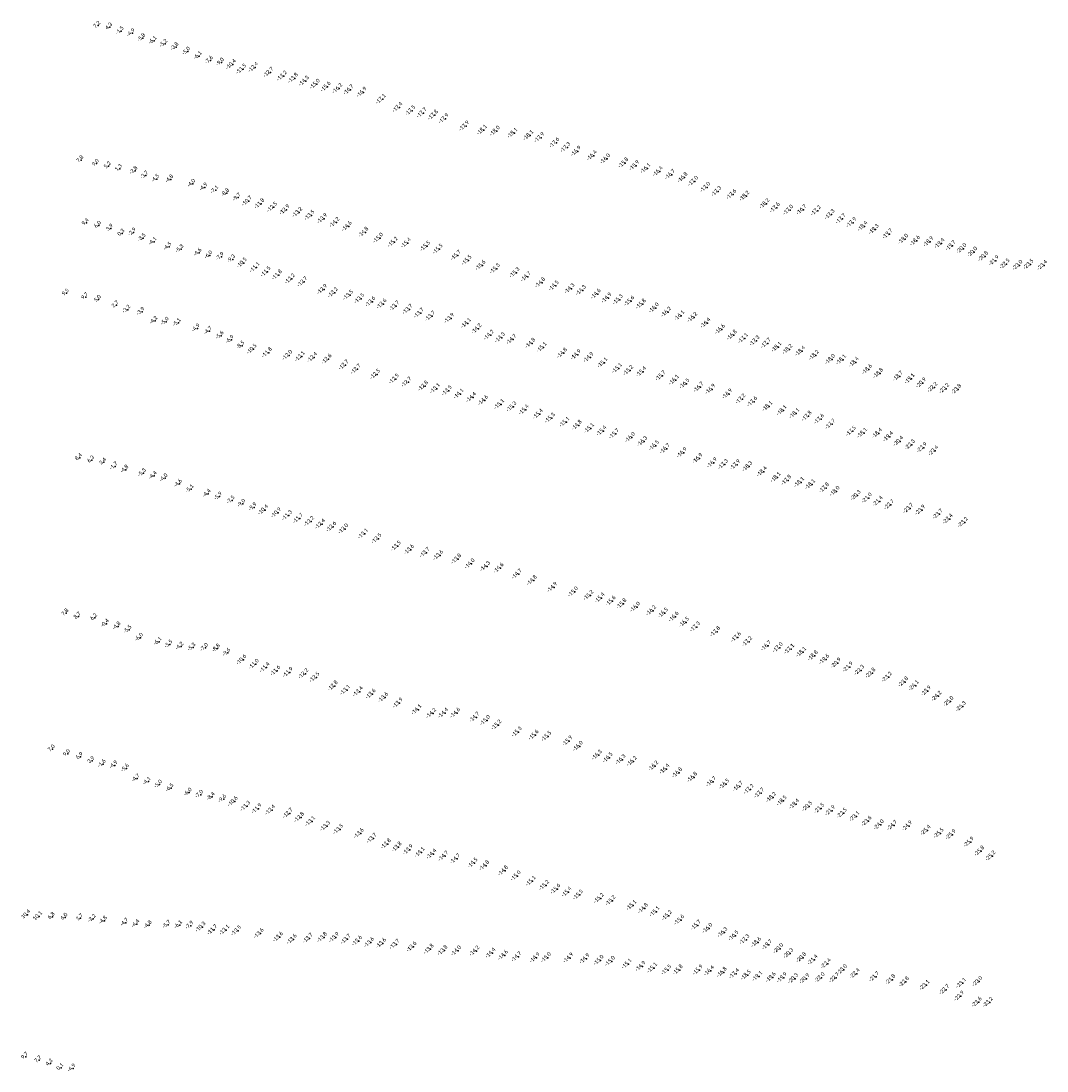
# Model space of a CAD drawing. Header units: feet. Extents: x 932366 to 949332, y 484196 to 597658.
# Tile 14 of 26: x 945463 to 949173, y 542350 to 546146. Entities that reach past the tile are written whole.
import ezdxf
from ezdxf.enums import TextEntityAlignment as Align

# ---------------------------------------------------------------- set-up
doc = ezdxf.new("R2010")
doc.units = ezdxf.units.FT
doc.layers.add('Text', color=7, linetype='Continuous')
doc.styles.add('Legend', font='calibri.ttf')

msp = doc.modelspace()

# ---------------------------------------------------------------- linework, layer by layer
at = {"layer": 'Text'}
for p in [(945742.16, 546129.54, 7.23), (945784.74, 546123.55, 4.29), (945826.08, 546109.92, -1.52), (945866.07, 546102.33, -4.85), (945904.11, 546084.18, -5.8), (945944.78, 546074.5, -6.1), (945984.1, 546064.01, -5.2), (946023.99, 546052.06, -3.8), (946066.07, 546035.81, -5), (946108.1, 546019.67, -6.1), (946148.68, 546003.37, -7.6), (946188.38, 545996.07, -9), (946229.41, 545988.71, -10.4), (946266.55, 545971.99, -11.5), (946310.23, 545978.36, -12.4), (946365.06, 545960.27, -12.7), (946413.51, 545947.21, -13.2), (946453.71, 545938.98, -13.8), (946493.13, 545928.69, -14.3), (946532.74, 545917.55, -15), (946571.82, 545908.23, -15.6), (946614.34, 545901.87, -16.2), (946654.61, 545897.24, -16.7), (946701.78, 545888.35, -16.9), (946771.19, 545863.25, -17.1), (946831.84, 545833.63, -17.4), (946877.97, 545821.59, -17.5), (946919.12, 545813.62, -17.7), (946959.71, 545805.8, -17.8), (946998.36, 545792.94, -17.9), (947072.55, 545766.08, -17.9), (947136.91, 545751.77, -18.1), (947183.6, 545748.03, -18), (947247.12, 545740.71, -18.1), (947304.53, 545732.16, -18.1), (947344.48, 545724.38, -17.9), (947399.03, 545705.51, -17.6), (947438.77, 545688.72, -17.3), (947476.71, 545675.07, -16.9), (945681.08, 545643.38, 7.76), (945736.6, 545630.61, 8.96), (947534.21, 545659.39, -16.4), (947582.57, 545647.44, -16), (947648.4, 545632.78, -15.8), (945780.04, 545621.56, 5.23), (945820.31, 545611.67, 1.26), (945875.65, 545604.43, -2.77), (947687.72, 545623.28, -15.9), (947728.25, 545612.8, -16.1), (947772.69, 545601.7, -16.4), (947816.95, 545590.72, -16.7), (945914.63, 545587.36, -3.65), (945954.2, 545575.1, -4.53), (946005.02, 545573.89, -4.8), (946084.38, 545557.89, -4), (947862.39, 545579.95, -16.8), (947900.23, 545566.61, -17), (946128.43, 545544.38, -4.9), (946168.2, 545534.25, -7.1), (946207.57, 545523.59, -8.8), (947944.24, 545544.69, -17), (947984.47, 545529.69, -17.3), (948038.86, 545518.82, -17.6), (948086.16, 545512.86, -18.2), (946248.78, 545507.64, -9.7), (946287, 545494.85, -10.7), (946332.23, 545485.39, -11.8), (948158.49, 545485.49, -18.2), (946378.11, 545472.83, -12.5), (946423.16, 545463.3, -12.9), (946469.43, 545454.13, -13.2), (946513.54, 545443.14, -13.5), (948195.87, 545470.75, -17.6), (948244.38, 545462.45, -17), (948292.28, 545463.44, -16.7), (948344.16, 545460.29, -17.2), (948393.97, 545446.29, -17.3), (945699.93, 545416.13, 9.42), (945744.34, 545406.94, 6.02), (946559.25, 545431.62, -13.9), (946603.73, 545417.47, -14.2), (946648.3, 545403.49, -14.6), (948434.12, 545430.74, -17.7), (948472.73, 545417.22, -17.9), (948513.24, 545403.61, -18.4), (945787.81, 545396.11, 3.87), (945829.2, 545378.11, 0.31), (945870.16, 545381.52, -2.91), (945905.37, 545361.27, -3.54), (946708.51, 545382.14, -14.8), (946761.62, 545360.99, -15), (948553.49, 545392.62, -19.3), (948603.31, 545376.25, -19.7), (945944.83, 545348.25, -4.12), (945998.61, 545329.59, -4.5), (946814.33, 545346.19, -15.2), (946862.18, 545343.24, -15.4), (946931.75, 545331.69, -15.5), (948660.18, 545357.3, -19), (948702.68, 545351.3, -18.6), (948750.99, 545347.9, -18.9), (948791.29, 545341.55, -19.4), (948831.42, 545333.58, -19.7), (948870.82, 545323.22, -20), (946042.25, 545321.28, -5.3), (946107.48, 545308.15, -4.6), (946146.46, 545299.04, -6), (946188.06, 545293.17, -7.9), (946228.78, 545284.47, -9.3), (946977.06, 545321.26, -15.5), (947042.3, 545298.49, -15.7), (948909.97, 545310.6, -20), (948949.07, 545294.57, -20.8), (946268.61, 545271.34, -10.5), (946315.21, 545254.72, -11.1), (947081.56, 545280.75, -15.5), (947131.79, 545262.39, -15.6), (947183.5, 545250.26, -15.3), (948988.19, 545279.49, -21.9), (949027.08, 545267.62, -22.5), (949073.48, 545262.92, -23), (949113.37, 545266.02, -23.5), (949162.67, 545262.64, -23.4), (946354.84, 545239.33, -11.5), (946395.67, 545227.78, -11.8), (946442.49, 545213.63, -12.2), (947254.73, 545235.93, -15.3), (947295.38, 545221.54, -14.7), (946487.52, 545202.86, -12.7), (946559.13, 545175.49, -12.9), (947347.6, 545199.74, -14.8), (947396.7, 545188.37, -14.5), (947453.58, 545178.44, -14.3), (947494.77, 545171.88, -14.3), (945628.18, 545162.09, 9.53), (945697.75, 545148.17, 9.65), (945743.98, 545139.22, 5.04), (946597.61, 545163.74, -13.2), (946652.94, 545154.62, -13.5), (946693.44, 545142.46, -13.5), (947548.45, 545158.83, -14.6), (947587.31, 545144.65, -14.9), (947628.22, 545138.52, -15.3), (947669.57, 545133.31, -15.6), (945808.33, 545118.93, 2.7), (945849.9, 545102.7, -3.18), (945901.19, 545094.7, -3.85), (946733.75, 545130.84, -13.6), (946774, 545122.92, -13.6), (946820.18, 545115.38, -13.7), (946867.81, 545103.46, -13.7), (947711.39, 545122.45, -15.8), (947758.44, 545108.68, -16), (945948.41, 545062.41, -4.2), (945988.47, 545059.25, -5), (946908.52, 545089.75, -13.7), (946949.69, 545078.66, -13.7), (947018.65, 545071.11, -13.9), (947802.89, 545093.5, -16.2), (947850.65, 545080.47, -16.1), (947897.55, 545074.53, -16.2), (946032.52, 545054.61, -5.1), (946100.96, 545034.72, -4.9), (946144.91, 545025.09, -4.7), (947079.29, 545053, -14.1), (947117.44, 545033.08, -14.2), (947945.02, 545054.09, -16.4), (947997.43, 545031.08, -16.6), (946187.05, 545008.64, -5.6), (946224.04, 544993.27, -6.9), (947161.72, 545010.13, -14.2), (947201.99, 545000.89, -14.3), (947243.46, 544994.76, -14.7), (948040.41, 545010.19, -16.8), (948081, 544998.41, -17.1), (948122.53, 544989.48, -17.3), (948163.22, 544980.8, -17.7), (946262.65, 544972.53, -8.5), (946304.46, 544959.74, -10.5), (946359.29, 544946.89, -11.8), (947311.85, 544980.73, -14.8), (947352.77, 544965.87, -15.1), (947426.38, 544945.04, -14.8), (948201.66, 544967.16, -18.1), (948241.68, 544958.68, -18.2), (948287.39, 544952.14, -18.4), (946433.14, 544937.2, -12), (946478.76, 544932.8, -12.1), (946523.5, 544929.68, -12.4), (946575.3, 544923.54, -12.6), (947476.51, 544939.07, -14.9), (947522.08, 544929.36, -14.9), (947572.57, 544910.51, -15.1), (948337.28, 544937.49, -18.2), (948395.77, 544922.28, -18), (948435.88, 544921.2, -18.1), (948481.43, 544912.27, -18.4), (946636.85, 544902.21, -12.7), (946680.56, 544887, -12.7), (946750.56, 544868.54, -12.5), (947625.17, 544890.24, -15.1), (947666.01, 544882.46, -15.2), (947712.8, 544877.62, -15.4), (948529.34, 544886.17, -18.6), (948569.29, 544872.07, -18.8), (946818.68, 544851.73, -12.5), (946864.01, 544840.19, -12.7), (947782.62, 544863.22, -15.7), (947831.08, 544847.77, -16.1), (947869.01, 544834.68, -16.5), (948640.32, 544861.44, -18.7), (948683.18, 544852.35, -19.1), (948724.66, 544837.42, -20.9), (946924.28, 544826.02, -12.8), (946967.37, 544817.03, -13.1), (947009.89, 544809.24, -13.5), (947052.79, 544797.56, -14.1), (947920.06, 544821.96, -16.7), (947962.56, 544814.63, -16.9), (948023.79, 544797.53, -16.9), (948765.78, 544821.34, -22.2), (948808.4, 544817.04, -23.2), (948852.1, 544814.15, -23.8), (947097.83, 544785.37, -14.4), (947140.91, 544774.22, -14.6), (947199.17, 544760, -15.1), (948072.04, 544779.41, -17.2), (948114.24, 544769.55, -17.6), (947243.61, 544751.42, -15.3), (947288.19, 544740.06, -15.4), (947339.32, 544724.69, -15.4), (948168.87, 544752.87, -18.1), (948220.62, 544737.61, -18.1), (948266.49, 544726.77, -18.1), (948311.06, 544717.14, -17.8), (947382.53, 544710.42, -15.3), (947435.12, 544695.87, -15.1), (947479.73, 544684.23, -14.8), (948355.9, 544706.41, -17.6), (948396.37, 544688.28, -17.7), (947524.25, 544673.3, -15.1), (947569.22, 544663.87, -15.4), (947614.36, 544653.22, -15.7), (947672.48, 544640.21, -16), (948471.03, 544662.89, -17.5), (948511.71, 544656.16, -18.1), (948565.4, 544655.12, -18.4), (948605.29, 544643.04, -19.4), (947716.6, 544625.85, -16.3), (947758.99, 544610.72, -16.5), (948642.41, 544626.61, -20.4), (948684.34, 544613.84, -22.3), (948727.45, 544603.66, -22.9), (945675.55, 544566.42, 8.44), (947798.51, 544599.47, -16.7), (947859.71, 544584.9, -16.9), (947916.44, 544564.21, -16.9), (948769.19, 544592.16, -23.4), (945719.43, 544558.13, 6.34), (945762.89, 544550.8, 3.37), (945803.71, 544535.78, -1.68), (947968.97, 544548.49, -16.9), (948008.62, 544542.74, -17.3), (948052.59, 544541.19, -17.9), (948096.4, 544535.33, -18.3), (945842.97, 544524.13, -4.83), (945906.07, 544511.29, -5.3), (945945.38, 544501.85, -4.4), (945984.58, 544493.04, -4), (948148.99, 544516.74, -18.4), (948198.72, 544495.9, -18.1), (946036.4, 544472.88, -4.6), (946078.57, 544453.32, -5.1), (948237.35, 544485.52, -17.8), (948283.9, 544477.9, -18.1), (948323.58, 544470.09, -18.1), (948374.03, 544457.83, -17.8), (946140.44, 544436.72, -4.4), (946181.35, 544426.85, -5.9), (946227.17, 544413.04, -7.5), (948412.21, 544445.89, -18), (948488.31, 544430.91, -20.3), (948528.54, 544421.4, -21), (946265.74, 544401.14, -9), (946306.14, 544387.97, -9.9), (946345.65, 544378.29, -10.4), (948568.14, 544409.63, -21.4), (948608.86, 544397.04, -22.7), (948678.37, 544383.83, -23.7), (948721.44, 544377.49, -23.9), (946392.64, 544368, -10.9), (946432.35, 544357.95, -11.3), (946472.01, 544347.59, -11.7), (946512.33, 544336.67, -12.2), (948784.9, 544362.96, -23.7), (948821.19, 544345.54, -23.4), (946551.77, 544327.05, -12.4), (946592.13, 544317.19, -12.6), (946635.63, 544309.68, -13), (948875.74, 544333.16, -23.2), (946706.98, 544291.94, -13.1), (946755.87, 544274.44, -13.5), (946825.85, 544247.42, -13.5), (946873.28, 544234.49, -13.6), (946929.85, 544223.98, -13.7), (946978.44, 544214.15, -13.6), (947044.04, 544200.73, -13.8), (947092.62, 544183.44, -14), (947148.55, 544173.92, -14.3), (947197.15, 544167.97, -14.6), (947262.78, 544146.18, -14.7), (947317.22, 544123.2, -14.8), (947391.09, 544098.56, -14.9), (947466.4, 544082.04, -15), (947522.01, 544069.28, -15.2), (947562.64, 544059.75, -15.4), (947602.21, 544048.79, -15.6), (947641.58, 544038.74, -15.8), (945626.79, 544004.92, 7.78), (947690.68, 544026.87, -16), (947748.61, 544014.07, -16.2), (947791.53, 544005.44, -16.5), (945671.16, 543993.2, 8.72), (945730.33, 543987.99, 6.23), (945772.23, 543967.27, -0.38), (945814.65, 543957.15, -4.76), (947830.12, 543991.62, -16.6), (947867.81, 543972.01, -16.5), (945854.41, 543944.81, -5.52), (947907.38, 543955.37, -17.3), (947980.25, 543938.23, -17.8), (948055.41, 543917.9, -17.6), (945895.56, 543916.68, -6), (945962.95, 543901.88, -6.1), (946001.98, 543892, -5.5), (946042.15, 543884.41, -4.2), (946085.66, 543881.14, -5.3), (948095.69, 543902.21, -17.2), (948164.25, 543886.8, -16.7), (948206.47, 543880.59, -17), (946130.82, 543879.83, -7), (946174.39, 543877.23, -8.8), (946211.79, 543862, -9.6), (948247.99, 543875.06, -17.1), (948290.92, 543863.88, -18.1), (948333.47, 543851.02, -18.8), (946267.31, 543836.38, -10.6), (946312.25, 543820.59, -11), (946351.31, 543808.43, -11.4), (948374.41, 543837.91, -19.6), (948416.75, 543824.31, -20.9), (948459.98, 543810.42, -21.9), (946390.03, 543796.98, -11.6), (946435.3, 543790.71, -11.9), (946491.53, 543785.88, -12.2), (946531.53, 543773.24, -12.5), (948501.12, 543798.66, -22.3), (948541.8, 543788.2, -22.8), (948600.88, 543773.82, -23.2), (946597.55, 543741.91, -12.8), (948660.19, 543756.37, -23.8), (948698.34, 543743.03, -24.1), (946642.28, 543726.81, -13.1), (946688.34, 543721.22, -13.4), (946734.49, 543712.64, -13.6), (946779.73, 543699.99, -13.6), (948742.51, 543723.49, -23.9), (948780.83, 543705.03, -24.2), (946832.25, 543679.87, -13.9), (946900.33, 543656, -14.1), (948824.13, 543685.79, -25), (948868.72, 543667.43, -25.3), (946953.28, 543642.78, -14.2), (946996.73, 543643.52, -14.4), (947039.97, 543643.87, -14.6), (947109.72, 543628.64, -14.7), (947148.31, 543617.19, -15), (947189.24, 543600.92, -15.2), (947262.61, 543575.62, -15.3), (947323.76, 543564.3, -15.6), (947369.84, 543559.53, -15.5), (947445.79, 543542.83, -15.9), (945577.54, 543513.6, 7.02), (947483.65, 543523.94, -16), (945632.25, 543496.76, 8.96), (945678.97, 543486.01, 6.89), (945720.58, 543470.95, 3.89), (947552.35, 543491.98, -16.3), (947591.6, 543482.32, -16.5), (947638.11, 543475.51, -16.3), (947678.48, 543469.56, -16.2), (945760.95, 543459.81, -1.61), (945803.22, 543455.08, -4.89), (945844.64, 543443.92, -5.59), (947756.7, 543452.45, -16.2), (947797.08, 543441.09, -16.4), (947842.88, 543427.93, -16.8), (945883.52, 543407.25, -4.7), (945923.79, 543396.3, -4.1), (947897.1, 543411.85, -16.8), (947965.66, 543395.67, -16.7), (948012.95, 543387.04, -16.5), (945964.52, 543385.82, -5), (946006.25, 543372.27, -6.5), (946071.89, 543356.75, -6), (946113.01, 543349.08, -7), (948062.24, 543378.32, -16.7), (948101.5, 543368.46, -17.2), (948139.59, 543354.54, -17.7), (946154.97, 543341.16, -8.4), (946196.21, 543332.92, -9.6), (946235.92, 543324.03, -10.6), (948182.61, 543338.75, -18.2), (948220.77, 543326.44, -18.5), (948266.1, 543314.77, -19.4), (946281.59, 543307.23, -11.3), (946322.12, 543298.39, -11.9), (946371.53, 543293.23, -12.4), (946434.79, 543281.29, -12.7), (948313.06, 543306.45, -20.5), (948356.41, 543298.86, -21.5), (948395.88, 543291.13, -21.9), (948438.25, 543281.83, -22.5), (946476, 543266.79, -12.8), (946515.72, 543252.21, -13.1), (946569.92, 543234.75, -13.3), (948483.7, 543269.77, -23.1), (948527.59, 543252.98, -23.6), (948572.04, 543239.87, -24), (948619.91, 543237.6, -24.7), (948674.11, 543235.69, -24.9), (946617, 543223.32, -13.5), (946691.66, 543208.54, -13.6), (948741.14, 543219.86, -25.4), (948788.22, 543209.36, -25.5), (948831.88, 543204.37, -25.9), (946737.98, 543190.96, -13.7), (946789.56, 543170.71, -13.8), (946828.55, 543159.34, -13.8), (948897.12, 543177.12, -25.9), (946869.28, 543149.58, -13.9), (946911.64, 543140.07, -14.1), (946954.33, 543134.2, -14.4), (946997.46, 543126.51, -14.7), (948935.32, 543144.84, -25.8), (948975.72, 543127.39, -25.2), (947040.13, 543116.68, -14.7), (947103.31, 543101.55, -14.5), (947145.33, 543092.19, -14.8), (947213.41, 543073.4, -14.8), (947259.01, 543055.17, -15), (947313.22, 543036.28, -15.1), (947362.02, 543020.93, -15.2), (947402.61, 543007.71, -15.6), (947443.16, 542996.77, -15.4), (947484.09, 542986.58, -15.5), (947559.47, 542974.11, -15.2), (947601.89, 542965.89, -15.2), (947677.29, 542948.63, -15.1), (947719.32, 542937.13, -14.8), (945486.47, 542914.94, 10.37), (945529.49, 542908.79, 10.07), (945576.93, 542907.89, 6.78), (945623.43, 542905.11, 5.99), (945679.03, 542902.41, 3.66), (945724.89, 542900.07, -2.21), (945765.13, 542893.65, -4.79), (947761.11, 542925.7, -15.1), (947805.44, 542911.63, -15.2), (947850.12, 542895.71, -15.6), (945842.35, 542885.86, -4.7), (945882.7, 542881.14, -4.4), (945927.24, 542877.28, -4.8), (945995.13, 542878.26, -5.7), (946037.06, 542877.35, -6.1), (946077.79, 542875.39, -7.9), (946119.49, 542870.36, -10.3), (946161.77, 542860.06, -11.7), (946205.64, 542859.29, -13.1), (946248.48, 542857.05, -13.5), (947910.16, 542876.81, -15.7), (947952.02, 542865.72, -16), (946329.92, 542846.93, -13.6), (946399.52, 542834.17, -13.6), (946449.19, 542825.99, -13.6), (946507.04, 542829.41, -13.7), (946559.03, 542832.46, -13.8), (946602.22, 542832.27, -13.9), (946644.11, 542826.32, -13.7), (946685.3, 542820.11, -13.6), (948006.57, 542850.88, -16.3), (948046.37, 542838.88, -16.5), (948086.08, 542824.98, -17.3), (946728.81, 542814.44, -13.6), (946772.07, 542811.36, -13.6), (946820.99, 542807.7, -13.7), (946882.51, 542798.59, -13.6), (946944.47, 542790.06, -13.8), (946994.32, 542785.52, -13.8), (947043.58, 542784.18, -14), (947109.87, 542783.69, -14.2), (948128.14, 542814.99, -18.6), (948167.78, 542806.16, -19.7), (948208.42, 542792.37, -20), (947168.09, 542776.07, -14.4), (947212.87, 542768.1, -14.6), (947261.71, 542762.54, -14.7), (947327.7, 542759.07, -14.9), (947368.59, 542759.7, -15), (947449.15, 542758.38, -14.9), (947507.88, 542755.39, -14.9), (947558.64, 542750.26, -15), (947599.73, 542746.34, -15), (948244.92, 542774.94, -20.3), (948291.58, 542759.54, -20.8), (948332.77, 542751.58, -21.4), (947660.23, 542736.81, -15.1), (947710.3, 542727.96, -14.9), (947752.21, 542722.34, -15.1), (947803.47, 542715.14, -15.5), (947844.98, 542715.08, -15.8), (947917.09, 542714.74, -15.9), (947957.89, 542711.96, -16.4), (948004.06, 542706.51, -16.8), (948380.5, 542738.04, -22.4), (948438.91, 542716.21, -23), (948048.78, 542701.41, -17.4), (948090.95, 542696.08, -18.5), (948132.5, 542692.15, -19.1), (948181.13, 542688.32, -19.6), (948221.34, 542687.01, -19.9), (948261.98, 542683.96, -20.3), (948303.03, 542683.13, -20.9), (948358.16, 542687.2, -22), (948410.3, 542686.66, -22.7), (948484.89, 542701.87, -22.4), (948554.95, 542690.53, -21.7), (948613.8, 542680.13, -21.8), (948662.7, 542672.11, -22.8), (948869.08, 542667.31, -23.1), (948928.28, 542673.19, -23), (948737.28, 542659.89, -23.1), (948808.85, 542643.9, -22.7), (948862.02, 542620.49, -22.9), (948926.18, 542598.62, -22.6), (948966.43, 542598.29, -23.2), (945480.58, 542401.84, 9.65), (945529.07, 542389.19, 7.66), (945569.63, 542377.52, 4.34), (945608.5, 542361.93, 0.13), (945651.52, 542359.1, -4.89)]:
    msp.add_point(p, dxfattribs=at)

# ---------------------------------------------------------------- texts
at = {"layer": 'Text', "style": 'Legend'}
for s, p in [('7 2', (945742.16, 546129.54, 7.23)), ('4 3', (945784.74, 546123.55, 4.29)), ('-1 5 ', (945826.08, 546109.92, -1.52)), ('-4 9 ', (945866.07, 546102.33, -4.85)), ('-5 8 ', (945904.11, 546084.18, -5.8)), ('-6 1 ', (945944.78, 546074.5, -6.1)), ('-5 2 ', (945984.1, 546064.01, -5.2)), ('-3 8 ', (946023.99, 546052.06, -3.8)), ('-5 0 ', (946066.07, 546035.81, -5)), ('-6 1 ', (946108.1, 546019.67, -6.1)), ('-7 6 ', (946148.68, 546003.37, -7.6)), ('-9 0 ', (946188.38, 545996.07, -9)), ('-10 4  ', (946229.41, 545988.71, -10.4)), ('-11 5  ', (946266.55, 545971.99, -11.5)), ('-12 4  ', (946310.23, 545978.36, -12.4)), ('-12 7  ', (946365.06, 545960.27, -12.7)), ('-13 2  ', (946413.51, 545947.21, -13.2)), ('-13 8  ', (946453.71, 545938.98, -13.8)), ('-14 3  ', (946493.13, 545928.69, -14.3)), ('-15 0  ', (946532.74, 545917.55, -15)), ('-15 6  ', (946571.82, 545908.23, -15.6)), ('-16 2  ', (946614.34, 545901.87, -16.2)), ('-16 7  ', (946654.61, 545897.24, -16.7)), ('-16 9  ', (946701.78, 545888.35, -16.9)), ('-17 1  ', (946771.19, 545863.25, -17.1)), ('-17 4  ', (946831.84, 545833.63, -17.4)), ('-17 5  ', (946877.97, 545821.59, -17.5)), ('-17 7  ', (946919.12, 545813.62, -17.7)), ('-17 8  ', (946959.71, 545805.8, -17.8)), ('-17 9  ', (946998.36, 545792.94, -17.9)), ('-17 9  ', (947072.55, 545766.08, -17.9)), ('-18 1  ', (947136.91, 545751.77, -18.1)), ('-18 0  ', (947183.6, 545748.03, -18)), ('-18 1  ', (947247.12, 545740.71, -18.1)), ('-18 1  ', (947304.53, 545732.16, -18.1)), ('-17 9  ', (947344.48, 545724.38, -17.9)), ('-17 6  ', (947399.03, 545705.51, -17.6)), ('-17 3  ', (947438.77, 545688.72, -17.3)), ('-16 9  ', (947476.71, 545675.07, -16.9)), ('-16 4  ', (947534.21, 545659.39, -16.4)), ('-16 0  ', (947582.57, 545647.44, -16)), ('7 8', (945681.08, 545643.38, 7.76)), ('9 0', (945736.6, 545630.61, 8.96)), ('5 2', (945780.04, 545621.56, 5.23)), ('1 3', (945820.31, 545611.67, 1.26)), ('-15 8  ', (947648.4, 545632.78, -15.8)), ('-15 9  ', (947687.72, 545623.28, -15.9)), ('-16 1  ', (947728.25, 545612.8, -16.1)), ('-2 8 ', (945875.65, 545604.43, -2.77)), ('-3 7 ', (945914.63, 545587.36, -3.65)), ('-4 5 ', (945954.2, 545575.1, -4.53)), ('-4 8 ', (946005.02, 545573.89, -4.8)), ('-16 4  ', (947772.69, 545601.7, -16.4)), ('-16 7  ', (947816.95, 545590.72, -16.7)), ('-16 8  ', (947862.39, 545579.95, -16.8)), ('-4 0 ', (946084.38, 545557.89, -4)), ('-4 9 ', (946128.43, 545544.38, -4.9)), ('-7 1 ', (946168.2, 545534.25, -7.1)), ('-17 0  ', (947900.23, 545566.61, -17)), ('-17 0  ', (947944.24, 545544.69, -17)), ('-8 8 ', (946207.57, 545523.59, -8.8)), ('-9 7 ', (946248.78, 545507.64, -9.7)), ('-10 7  ', (946287, 545494.85, -10.7)), ('-17 3  ', (947984.47, 545529.69, -17.3)), ('-17 6  ', (948038.86, 545518.82, -17.6)), ('-18 2  ', (948086.16, 545512.86, -18.2)), ('-11 8  ', (946332.23, 545485.39, -11.8)), ('-12 5  ', (946378.11, 545472.83, -12.5)), ('-12 9  ', (946423.16, 545463.3, -12.9)), ('-18 2  ', (948158.49, 545485.49, -18.2)), ('-17 6  ', (948195.87, 545470.75, -17.6)), ('-17 0  ', (948244.38, 545462.45, -17)), ('-16 7  ', (948292.28, 545463.44, -16.7)), ('-17 2  ', (948344.16, 545460.29, -17.2)), ('-13 2  ', (946469.43, 545454.13, -13.2)), ('-13 5  ', (946513.54, 545443.14, -13.5)), ('-13 9  ', (946559.25, 545431.62, -13.9)), ('-14 2  ', (946603.73, 545417.47, -14.2)), ('-17 3  ', (948393.97, 545446.29, -17.3)), ('-17 7  ', (948434.12, 545430.74, -17.7)), ('-17 9  ', (948472.73, 545417.22, -17.9)), ('9 4', (945699.93, 545416.13, 9.42)), ('6 0', (945744.34, 545406.94, 6.02)), ('3 9', (945787.81, 545396.11, 3.87)), ('-2 9 ', (945870.16, 545381.52, -2.91)), ('-14 6  ', (946648.3, 545403.49, -14.6)), ('-14 8  ', (946708.51, 545382.14, -14.8)), ('-18 4  ', (948513.24, 545403.61, -18.4)), ('-19 3  ', (948553.49, 545392.62, -19.3)), ('0 3', (945829.2, 545378.11, 0.31)), ('-3 5 ', (945905.37, 545361.27, -3.54)), ('-4 1 ', (945944.83, 545348.25, -4.12)), ('-15 0  ', (946761.62, 545360.99, -15)), ('-15 2  ', (946814.33, 545346.19, -15.2)), ('-15 4  ', (946862.18, 545343.24, -15.4)), ('-19 7  ', (948603.31, 545376.25, -19.7)), ('-19 0  ', (948660.18, 545357.3, -19)), ('-18 6  ', (948702.68, 545351.3, -18.6)), ('-18 9  ', (948750.99, 545347.9, -18.9)), ('-19 4  ', (948791.29, 545341.55, -19.4)), ('-4 5 ', (945998.61, 545329.59, -4.5)), ('-5 3 ', (946042.25, 545321.28, -5.3)), ('-4 6 ', (946107.48, 545308.15, -4.6)), ('-15 5  ', (946931.75, 545331.69, -15.5)), ('-15 5  ', (946977.06, 545321.26, -15.5)), ('-19 7  ', (948831.42, 545333.58, -19.7)), ('-20 0  ', (948870.82, 545323.22, -20)), ('-20 0  ', (948909.97, 545310.6, -20)), ('-6 0 ', (946146.46, 545299.04, -6)), ('-7 9 ', (946188.06, 545293.17, -7.9)), ('-9 3 ', (946228.78, 545284.47, -9.3)), ('-10 5  ', (946268.61, 545271.34, -10.5)), ('-15 7  ', (947042.3, 545298.49, -15.7)), ('-15 5  ', (947081.56, 545280.75, -15.5)), ('-20 8  ', (948949.07, 545294.57, -20.8)), ('-21 9  ', (948988.19, 545279.49, -21.9)), ('-22 5  ', (949027.08, 545267.62, -22.5)), ('-23 5  ', (949113.37, 545266.02, -23.5)), ('-11 1  ', (946315.21, 545254.72, -11.1)), ('-11 5  ', (946354.84, 545239.33, -11.5)), ('-11 8  ', (946395.67, 545227.78, -11.8)), ('-15 6  ', (947131.79, 545262.39, -15.6)), ('-15 3  ', (947183.5, 545250.26, -15.3)), ('-15 3  ', (947254.73, 545235.93, -15.3)), ('-23 0  ', (949073.48, 545262.92, -23)), ('-23 4  ', (949162.67, 545262.64, -23.4)), ('-12 2  ', (946442.49, 545213.63, -12.2)), ('-12 7  ', (946487.52, 545202.86, -12.7)), ('-14 7  ', (947295.38, 545221.54, -14.7)), ('-14 8  ', (947347.6, 545199.74, -14.8)), ('-14 5  ', (947396.7, 545188.37, -14.5)), ('9 5', (945628.18, 545162.09, 9.53)), ('-12 9  ', (946559.13, 545175.49, -12.9)), ('-13 2  ', (946597.61, 545163.74, -13.2)), ('-13 5  ', (946652.94, 545154.62, -13.5)), ('-14 3  ', (947453.58, 545178.44, -14.3)), ('-14 3  ', (947494.77, 545171.88, -14.3)), ('-14 6  ', (947548.45, 545158.83, -14.6)), ('9 7', (945697.75, 545148.17, 9.65)), ('5 0', (945743.98, 545139.22, 5.04)), ('2 7', (945808.33, 545118.93, 2.7)), ('-13 5  ', (946693.44, 545142.46, -13.5)), ('-13 6  ', (946733.75, 545130.84, -13.6)), ('-13 6  ', (946774, 545122.92, -13.6)), ('-13 7  ', (946820.18, 545115.38, -13.7)), ('-14 9  ', (947587.31, 545144.65, -14.9)), ('-15 3  ', (947628.22, 545138.52, -15.3)), ('-15 6  ', (947669.57, 545133.31, -15.6)), ('-15 8  ', (947711.39, 545122.45, -15.8)), ('-3 2 ', (945849.9, 545102.7, -3.18)), ('-3 9 ', (945901.19, 545094.7, -3.85)), ('-13 7  ', (946867.81, 545103.46, -13.7)), ('-13 7  ', (946908.52, 545089.75, -13.7)), ('-13 7  ', (946949.69, 545078.66, -13.7)), ('-16 0  ', (947758.44, 545108.68, -16)), ('-16 2  ', (947802.89, 545093.5, -16.2)), ('-16 1  ', (947850.65, 545080.47, -16.1)), ('-4 2 ', (945948.41, 545062.41, -4.2)), ('-5 0 ', (945988.47, 545059.25, -5)), ('-5 1 ', (946032.52, 545054.61, -5.1)), ('-13 9  ', (947018.65, 545071.11, -13.9)), ('-14 1  ', (947079.29, 545053, -14.1)), ('-16 2  ', (947897.55, 545074.53, -16.2)), ('-16 4  ', (947945.02, 545054.09, -16.4)), ('-4 9 ', (946100.96, 545034.72, -4.9)), ('-4 7 ', (946144.91, 545025.09, -4.7)), ('-5 6 ', (946187.05, 545008.64, -5.6)), ('-14 2  ', (947117.44, 545033.08, -14.2)), ('-14 2  ', (947161.72, 545010.13, -14.2)), ('-14 3  ', (947201.99, 545000.89, -14.3)), ('-16 6  ', (947997.43, 545031.08, -16.6)), ('-16 8  ', (948040.41, 545010.19, -16.8)), ('-6 9 ', (946224.04, 544993.27, -6.9)), ('-8 5 ', (946262.65, 544972.53, -8.5)), ('-14 7  ', (947243.46, 544994.76, -14.7)), ('-14 8  ', (947311.85, 544980.73, -14.8)), ('-15 1  ', (947352.77, 544965.87, -15.1)), ('-17 1  ', (948081, 544998.41, -17.1)), ('-17 3  ', (948122.53, 544989.48, -17.3)), ('-17 7  ', (948163.22, 544980.8, -17.7)), ('-18 1  ', (948201.66, 544967.16, -18.1)), ('-10 5  ', (946304.46, 544959.74, -10.5)), ('-11 8  ', (946359.29, 544946.89, -11.8)), ('-12 0  ', (946433.14, 544937.2, -12)), ('-12 1  ', (946478.76, 544932.8, -12.1)), ('-12 4  ', (946523.5, 544929.68, -12.4)), ('-12 6  ', (946575.3, 544923.54, -12.6)), ('-14 8  ', (947426.38, 544945.04, -14.8)), ('-14 9  ', (947476.51, 544939.07, -14.9)), ('-14 9  ', (947522.08, 544929.36, -14.9)), ('-18 2  ', (948241.68, 544958.68, -18.2)), ('-18 4  ', (948287.39, 544952.14, -18.4)), ('-18 2  ', (948337.28, 544937.49, -18.2)), ('-12 7  ', (946636.85, 544902.21, -12.7)), ('-12 7  ', (946680.56, 544887, -12.7)), ('-15 1  ', (947572.57, 544910.51, -15.1)), ('-15 1  ', (947625.17, 544890.24, -15.1)), ('-18 0  ', (948395.77, 544922.28, -18)), ('-18 1  ', (948435.88, 544921.2, -18.1)), ('-18 4  ', (948481.43, 544912.27, -18.4)), ('-18 6  ', (948529.34, 544886.17, -18.6)), ('-12 5  ', (946750.56, 544868.54, -12.5)), ('-12 5  ', (946818.68, 544851.73, -12.5)), ('-15 2  ', (947666.01, 544882.46, -15.2)), ('-15 4  ', (947712.8, 544877.62, -15.4)), ('-15 7  ', (947782.62, 544863.22, -15.7)), ('-18 8  ', (948569.29, 544872.07, -18.8)), ('-18 7  ', (948640.32, 544861.44, -18.7)), ('-19 1  ', (948683.18, 544852.35, -19.1)), ('-12 7  ', (946864.01, 544840.19, -12.7)), ('-12 8  ', (946924.28, 544826.02, -12.8)), ('-13 1  ', (946967.37, 544817.03, -13.1)), ('-13 5  ', (947009.89, 544809.24, -13.5)), ('-16 1  ', (947831.08, 544847.77, -16.1)), ('-16 5  ', (947869.01, 544834.68, -16.5)), ('-16 7  ', (947920.06, 544821.96, -16.7)), ('-16 9  ', (947962.56, 544814.63, -16.9)), ('-20 9  ', (948724.66, 544837.42, -20.9)), ('-22 2  ', (948765.78, 544821.34, -22.2)), ('-23 2  ', (948808.4, 544817.04, -23.2)), ('-23 8  ', (948852.1, 544814.15, -23.8)), ('-14 1  ', (947052.79, 544797.56, -14.1)), ('-14 4  ', (947097.83, 544785.37, -14.4)), ('-14 6  ', (947140.91, 544774.22, -14.6)), ('-16 9  ', (948023.79, 544797.53, -16.9)), ('-17 2  ', (948072.04, 544779.41, -17.2)), ('-15 1  ', (947199.17, 544760, -15.1)), ('-15 3  ', (947243.61, 544751.42, -15.3)), ('-15 4  ', (947288.19, 544740.06, -15.4)), ('-17 6  ', (948114.24, 544769.55, -17.6)), ('-18 1  ', (948168.87, 544752.87, -18.1)), ('-18 1  ', (948220.62, 544737.61, -18.1)), ('-15 4  ', (947339.32, 544724.69, -15.4)), ('-15 3  ', (947382.53, 544710.42, -15.3)), ('-18 1  ', (948266.49, 544726.77, -18.1)), ('-17 8  ', (948311.06, 544717.14, -17.8)), ('-17 6  ', (948355.9, 544706.41, -17.6)), ('-15 1  ', (947435.12, 544695.87, -15.1)), ('-14 8  ', (947479.73, 544684.23, -14.8)), ('-15 1  ', (947524.25, 544673.3, -15.1)), ('-15 4  ', (947569.22, 544663.87, -15.4)), ('-17 7  ', (948396.37, 544688.28, -17.7)), ('-17 5  ', (948471.03, 544662.89, -17.5)), ('-15 7  ', (947614.36, 544653.22, -15.7)), ('-16 0  ', (947672.48, 544640.21, -16)), ('-16 3  ', (947716.6, 544625.85, -16.3)), ('-18 1  ', (948511.71, 544656.16, -18.1)), ('-18 4  ', (948565.4, 544655.12, -18.4)), ('-19 4  ', (948605.29, 544643.04, -19.4)), ('-20 4  ', (948642.41, 544626.61, -20.4)), ('-16 5  ', (947758.99, 544610.72, -16.5)), ('-16 7  ', (947798.51, 544599.47, -16.7)), ('-16 9  ', (947859.71, 544584.9, -16.9)), ('-22 3  ', (948684.34, 544613.84, -22.3)), ('-22 9  ', (948727.45, 544603.66, -22.9)), ('-23 4  ', (948769.19, 544592.16, -23.4)), ('8 4', (945675.55, 544566.42, 8.44)), ('6 3', (945719.43, 544558.13, 6.34)), ('3 4', (945762.89, 544550.8, 3.37)), ('-16 9  ', (947916.44, 544564.21, -16.9)), ('-16 9  ', (947968.97, 544548.49, -16.9)), ('-1 7 ', (945803.71, 544535.78, -1.68)), ('-4 8 ', (945842.97, 544524.13, -4.83)), ('-5 3 ', (945906.07, 544511.29, -5.3)), ('-17 3  ', (948008.62, 544542.74, -17.3)), ('-17 9  ', (948052.59, 544541.19, -17.9)), ('-18 3  ', (948096.4, 544535.33, -18.3)), ('-18 4  ', (948148.99, 544516.74, -18.4)), ('-4 4 ', (945945.38, 544501.85, -4.4)), ('-4 0 ', (945984.58, 544493.04, -4)), ('-4 6 ', (946036.4, 544472.88, -4.6)), ('-18 1  ', (948198.72, 544495.9, -18.1)), ('-17 8  ', (948237.35, 544485.52, -17.8)), ('-18 1  ', (948283.9, 544477.9, -18.1)), ('-18 1  ', (948323.58, 544470.09, -18.1)), ('-5 1 ', (946078.57, 544453.32, -5.1)), ('-4 4 ', (946140.44, 544436.72, -4.4)), ('-17 8  ', (948374.03, 544457.83, -17.8)), ('-18 0  ', (948412.21, 544445.89, -18)), ('-20 3  ', (948488.31, 544430.91, -20.3)), ('-5 9 ', (946181.35, 544426.85, -5.9)), ('-7 5 ', (946227.17, 544413.04, -7.5)), ('-9 0 ', (946265.74, 544401.14, -9)), ('-21 0  ', (948528.54, 544421.4, -21)), ('-21 4  ', (948568.14, 544409.63, -21.4)), ('-22 7  ', (948608.86, 544397.04, -22.7)), ('-9 9 ', (946306.14, 544387.97, -9.9)), ('-10 4  ', (946345.65, 544378.29, -10.4)), ('-10 9  ', (946392.64, 544368, -10.9)), ('-11 3  ', (946432.35, 544357.95, -11.3)), ('-23 7  ', (948678.37, 544383.83, -23.7)), ('-23 9  ', (948721.44, 544377.49, -23.9)), ('-23 7  ', (948784.9, 544362.96, -23.7)), ('-11 7  ', (946472.01, 544347.59, -11.7)), ('-12 2  ', (946512.33, 544336.67, -12.2)), ('-12 4  ', (946551.77, 544327.05, -12.4)), ('-12 6  ', (946592.13, 544317.19, -12.6)), ('-23 4  ', (948821.19, 544345.54, -23.4)), ('-23 2  ', (948875.74, 544333.16, -23.2)), ('-13 0  ', (946635.63, 544309.68, -13)), ('-13 1  ', (946706.98, 544291.94, -13.1)), ('-13 5  ', (946755.87, 544274.44, -13.5)), ('-13 5  ', (946825.85, 544247.42, -13.5)), ('-13 6  ', (946873.28, 544234.49, -13.6)), ('-13 7  ', (946929.85, 544223.98, -13.7)), ('-13 6  ', (946978.44, 544214.15, -13.6)), ('-13 8  ', (947044.04, 544200.73, -13.8)), ('-14 0  ', (947092.62, 544183.44, -14)), ('-14 3  ', (947148.55, 544173.92, -14.3)), ('-14 6  ', (947197.15, 544167.97, -14.6)), ('-14 7  ', (947262.78, 544146.18, -14.7)), ('-14 8  ', (947317.22, 544123.2, -14.8)), ('-14 9  ', (947391.09, 544098.56, -14.9)), ('-15 0  ', (947466.4, 544082.04, -15)), ('-15 2  ', (947522.01, 544069.28, -15.2)), ('-15 4  ', (947562.64, 544059.75, -15.4)), ('-15 6  ', (947602.21, 544048.79, -15.6)), ('-15 8  ', (947641.58, 544038.74, -15.8)), ('-16 0  ', (947690.68, 544026.87, -16)), ('-16 2  ', (947748.61, 544014.07, -16.2)), ('7 8', (945626.79, 544004.92, 7.78)), ('8 7', (945671.16, 543993.2, 8.72)), ('6 2', (945730.33, 543987.99, 6.23)), ('-16 5  ', (947791.53, 544005.44, -16.5)), ('-16 6  ', (947830.12, 543991.62, -16.6)), ('-0 4 ', (945772.23, 543967.27, -0.38)), ('-4 8 ', (945814.65, 543957.15, -4.76)), ('-5 5 ', (945854.41, 543944.81, -5.52)), ('-16 5  ', (947867.81, 543972.01, -16.5)), ('-17 3  ', (947907.38, 543955.37, -17.3)), ('-17 8  ', (947980.25, 543938.23, -17.8)), ('-6 0 ', (945895.56, 543916.68, -6)), ('-6 1 ', (945962.95, 543901.88, -6.1)), ('-17 6  ', (948055.41, 543917.9, -17.6)), ('-17 2  ', (948095.69, 543902.21, -17.2)), ('-5 5 ', (946001.98, 543892, -5.5)), ('-4 2 ', (946042.15, 543884.41, -4.2)), ('-5 3 ', (946085.66, 543881.14, -5.3)), ('-7 0 ', (946130.82, 543879.83, -7)), ('-8 8 ', (946174.39, 543877.23, -8.8)), ('-9 6 ', (946211.79, 543862, -9.6)), ('-16 7  ', (948164.25, 543886.8, -16.7)), ('-17 0  ', (948206.47, 543880.59, -17)), ('-17 1  ', (948247.99, 543875.06, -17.1)), ('-18 1  ', (948290.92, 543863.88, -18.1)), ('-10 6  ', (946267.31, 543836.38, -10.6)), ('-18 8  ', (948333.47, 543851.02, -18.8)), ('-19 6  ', (948374.41, 543837.91, -19.6)), ('-20 9  ', (948416.75, 543824.31, -20.9)), ('-11 0  ', (946312.25, 543820.59, -11)), ('-11 4  ', (946351.31, 543808.43, -11.4)), ('-11 6  ', (946390.03, 543796.98, -11.6)), ('-11 9  ', (946435.3, 543790.71, -11.9)), ('-12 2  ', (946491.53, 543785.88, -12.2)), ('-21 9  ', (948459.98, 543810.42, -21.9)), ('-22 3  ', (948501.12, 543798.66, -22.3)), ('-22 8  ', (948541.8, 543788.2, -22.8)), ('-12 5  ', (946531.53, 543773.24, -12.5)), ('-23 2  ', (948600.88, 543773.82, -23.2)), ('-23 8  ', (948660.19, 543756.37, -23.8)), ('-12 8  ', (946597.55, 543741.91, -12.8)), ('-13 1  ', (946642.28, 543726.81, -13.1)), ('-13 4  ', (946688.34, 543721.22, -13.4)), ('-13 6  ', (946734.49, 543712.64, -13.6)), ('-24 1  ', (948698.34, 543743.03, -24.1)), ('-23 9  ', (948742.51, 543723.49, -23.9)), ('-13 6  ', (946779.73, 543699.99, -13.6)), ('-13 9  ', (946832.25, 543679.87, -13.9)), ('-24 2  ', (948780.83, 543705.03, -24.2)), ('-25 0  ', (948824.13, 543685.79, -25)), ('-14 1  ', (946900.33, 543656, -14.1)), ('-14 2  ', (946953.28, 543642.78, -14.2)), ('-14 4  ', (946996.73, 543643.52, -14.4)), ('-14 6  ', (947039.97, 543643.87, -14.6)), ('-25 3  ', (948868.72, 543667.43, -25.3)), ('-14 7  ', (947109.72, 543628.64, -14.7)), ('-15 0  ', (947148.31, 543617.19, -15)), ('-15 2  ', (947189.24, 543600.92, -15.2)), ('-15 3  ', (947262.61, 543575.62, -15.3)), ('-15 6  ', (947323.76, 543564.3, -15.6)), ('-15 5  ', (947369.84, 543559.53, -15.5)), ('-15 9  ', (947445.79, 543542.83, -15.9)), ('-16 0  ', (947483.65, 543523.94, -16)), ('7 0', (945577.54, 543513.6, 7.02)), ('9 0', (945632.25, 543496.76, 8.96)), ('6 9', (945678.97, 543486.01, 6.89)), ('-16 3  ', (947552.35, 543491.98, -16.3)), ('-16 5  ', (947591.6, 543482.32, -16.5)), ('3 9', (945720.58, 543470.95, 3.89)), ('-1 6 ', (945760.95, 543459.81, -1.61)), ('-4 9 ', (945803.22, 543455.08, -4.89)), ('-16 3  ', (947638.11, 543475.51, -16.3)), ('-16 2  ', (947678.48, 543469.56, -16.2)), ('-16 2  ', (947756.7, 543452.45, -16.2)), ('-5 6 ', (945844.64, 543443.92, -5.59)), ('-4 7 ', (945883.52, 543407.25, -4.7)), ('-16 4  ', (947797.08, 543441.09, -16.4)), ('-16 8  ', (947842.88, 543427.93, -16.8)), ('-16 8  ', (947897.1, 543411.85, -16.8)), ('-4 1 ', (945923.79, 543396.3, -4.1)), ('-5 0 ', (945964.52, 543385.82, -5)), ('-6 5 ', (946006.25, 543372.27, -6.5)), ('-16 7  ', (947965.66, 543395.67, -16.7)), ('-16 5  ', (948012.95, 543387.04, -16.5)), ('-16 7  ', (948062.24, 543378.32, -16.7)), ('-17 2  ', (948101.5, 543368.46, -17.2)), ('-6 0 ', (946071.89, 543356.75, -6)), ('-7 0 ', (946113.01, 543349.08, -7)), ('-8 4 ', (946154.97, 543341.16, -8.4)), ('-9 6 ', (946196.21, 543332.92, -9.6)), ('-17 7  ', (948139.59, 543354.54, -17.7)), ('-18 2  ', (948182.61, 543338.75, -18.2)), ('-10 6  ', (946235.92, 543324.03, -10.6)), ('-11 3  ', (946281.59, 543307.23, -11.3)), ('-11 9  ', (946322.12, 543298.39, -11.9)), ('-12 4  ', (946371.53, 543293.23, -12.4)), ('-18 5  ', (948220.77, 543326.44, -18.5)), ('-19 4  ', (948266.1, 543314.77, -19.4)), ('-20 5  ', (948313.06, 543306.45, -20.5)), ('-21 5  ', (948356.41, 543298.86, -21.5)), ('-21 9  ', (948395.88, 543291.13, -21.9)), ('-12 7  ', (946434.79, 543281.29, -12.7)), ('-12 8  ', (946476, 543266.79, -12.8)), ('-22 5  ', (948438.25, 543281.83, -22.5)), ('-23 1  ', (948483.7, 543269.77, -23.1)), ('-23 6  ', (948527.59, 543252.98, -23.6)), ('-13 1  ', (946515.72, 543252.21, -13.1)), ('-13 3  ', (946569.92, 543234.75, -13.3)), ('-13 5  ', (946617, 543223.32, -13.5)), ('-24 0  ', (948572.04, 543239.87, -24)), ('-24 7  ', (948619.91, 543237.6, -24.7)), ('-24 9  ', (948674.11, 543235.69, -24.9)), ('-25 4  ', (948741.14, 543219.86, -25.4)), ('-13 6  ', (946691.66, 543208.54, -13.6)), ('-13 7  ', (946737.98, 543190.96, -13.7)), ('-25 5  ', (948788.22, 543209.36, -25.5)), ('-25 9  ', (948831.88, 543204.37, -25.9)), ('-25 9  ', (948897.12, 543177.12, -25.9)), ('-13 8  ', (946789.56, 543170.71, -13.8)), ('-13 8  ', (946828.55, 543159.34, -13.8)), ('-13 9  ', (946869.28, 543149.58, -13.9)), ('-14 1  ', (946911.64, 543140.07, -14.1)), ('-25 8  ', (948935.32, 543144.84, -25.8)), ('-14 4  ', (946954.33, 543134.2, -14.4)), ('-14 7  ', (946997.46, 543126.51, -14.7)), ('-14 7  ', (947040.13, 543116.68, -14.7)), ('-14 5  ', (947103.31, 543101.55, -14.5)), ('-25 2  ', (948975.72, 543127.39, -25.2)), ('-14 8  ', (947145.33, 543092.19, -14.8)), ('-14 8  ', (947213.41, 543073.4, -14.8)), ('-15 0  ', (947259.01, 543055.17, -15)), ('-15 1  ', (947313.22, 543036.28, -15.1)), ('-15 2  ', (947362.02, 543020.93, -15.2)), ('-15 6  ', (947402.61, 543007.71, -15.6)), ('-15 4  ', (947443.16, 542996.77, -15.4)), ('-15 5  ', (947484.09, 542986.58, -15.5)), ('-15 2  ', (947559.47, 542974.11, -15.2)), ('-15 2  ', (947601.89, 542965.89, -15.2)), ('10 4 ', (945486.47, 542914.94, 10.37)), ('-15 1  ', (947677.29, 542948.63, -15.1)), ('-14 8  ', (947719.32, 542937.13, -14.8)), ('-15 1  ', (947761.11, 542925.7, -15.1)), ('-15 2  ', (947805.44, 542911.63, -15.2)), ('10 1 ', (945529.49, 542908.79, 10.07)), ('6 8', (945576.93, 542907.89, 6.78)), ('6 0', (945623.43, 542905.11, 5.99)), ('3 7', (945679.03, 542902.41, 3.66)), ('-2 2 ', (945724.89, 542900.07, -2.21)), ('-4 8 ', (945765.13, 542893.65, -4.79)), ('-4 7 ', (945842.35, 542885.86, -4.7)), ('-4 4 ', (945882.7, 542881.14, -4.4)), ('-4 8 ', (945927.24, 542877.28, -4.8)), ('-5 7 ', (945995.13, 542878.26, -5.7)), ('-6 1 ', (946037.06, 542877.35, -6.1)), ('-7 9 ', (946077.79, 542875.39, -7.9)), ('-15 6  ', (947850.12, 542895.71, -15.6)), ('-15 7  ', (947910.16, 542876.81, -15.7)), ('-10 3  ', (946119.49, 542870.36, -10.3)), ('-11 7  ', (946161.77, 542860.06, -11.7)), ('-13 1  ', (946205.64, 542859.29, -13.1)), ('-13 5  ', (946248.48, 542857.05, -13.5)), ('-13 6  ', (946329.92, 542846.93, -13.6)), ('-16 0  ', (947952.02, 542865.72, -16)), ('-16 3  ', (948006.57, 542850.88, -16.3)), ('-16 5  ', (948046.37, 542838.88, -16.5)), ('-13 6  ', (946399.52, 542834.17, -13.6)), ('-13 6  ', (946449.19, 542825.99, -13.6)), ('-13 7  ', (946507.04, 542829.41, -13.7)), ('-13 8  ', (946559.03, 542832.46, -13.8)), ('-13 9  ', (946602.22, 542832.27, -13.9)), ('-13 7  ', (946644.11, 542826.32, -13.7)), ('-13 6  ', (946685.3, 542820.11, -13.6)), ('-13 6  ', (946728.81, 542814.44, -13.6)), ('-13 6  ', (946772.07, 542811.36, -13.6)), ('-13 7  ', (946820.99, 542807.7, -13.7)), ('-13 6  ', (946882.51, 542798.59, -13.6)), ('-17 3  ', (948086.08, 542824.98, -17.3)), ('-18 6  ', (948128.14, 542814.99, -18.6)), ('-19 7  ', (948167.78, 542806.16, -19.7)), ('-13 8  ', (946944.47, 542790.06, -13.8)), ('-13 8  ', (946994.32, 542785.52, -13.8)), ('-14 0  ', (947043.58, 542784.18, -14)), ('-14 2  ', (947109.87, 542783.69, -14.2)), ('-14 4  ', (947168.09, 542776.07, -14.4)), ('-14 6  ', (947212.87, 542768.1, -14.6)), ('-14 7  ', (947261.71, 542762.54, -14.7)), ('-14 9  ', (947327.7, 542759.07, -14.9)), ('-15 0  ', (947368.59, 542759.7, -15)), ('-20 0  ', (948208.42, 542792.37, -20)), ('-20 3  ', (948244.92, 542774.94, -20.3)), ('-20 8  ', (948291.58, 542759.54, -20.8)), ('-14 9  ', (947449.15, 542758.38, -14.9)), ('-14 9  ', (947507.88, 542755.39, -14.9)), ('-15 0  ', (947558.64, 542750.26, -15)), ('-15 0  ', (947599.73, 542746.34, -15)), ('-15 1  ', (947660.23, 542736.81, -15.1)), ('-14 9  ', (947710.3, 542727.96, -14.9)), ('-15 1  ', (947752.21, 542722.34, -15.1)), ('-21 4  ', (948332.77, 542751.58, -21.4)), ('-22 4  ', (948380.5, 542738.04, -22.4)), ('-15 5  ', (947803.47, 542715.14, -15.5)), ('-15 8  ', (947844.98, 542715.08, -15.8)), ('-15 9  ', (947917.09, 542714.74, -15.9)), ('-16 4  ', (947957.89, 542711.96, -16.4)), ('-16 8  ', (948004.06, 542706.51, -16.8)), ('-17 4  ', (948048.78, 542701.41, -17.4)), ('-18 5  ', (948090.95, 542696.08, -18.5)), ('-19 1  ', (948132.5, 542692.15, -19.1)), ('-19 6  ', (948181.13, 542688.32, -19.6)), ('-19 9  ', (948221.34, 542687.01, -19.9)), ('-20 3  ', (948261.98, 542683.96, -20.3)), ('-20 9  ', (948303.03, 542683.13, -20.9)), ('-22 0  ', (948358.16, 542687.2, -22)), ('-22 7  ', (948410.3, 542686.66, -22.7)), ('-23 0  ', (948438.91, 542716.21, -23)), ('-22 4  ', (948484.89, 542701.87, -22.4)), ('-21 7  ', (948554.95, 542690.53, -21.7)), ('-21 8  ', (948613.8, 542680.13, -21.8)), ('-22 8  ', (948662.7, 542672.11, -22.8)), ('-23 1  ', (948737.28, 542659.89, -23.1)), ('-22 7  ', (948808.85, 542643.9, -22.7)), ('-23 1  ', (948869.08, 542667.31, -23.1)), ('-23 0  ', (948928.28, 542673.19, -23)), ('-22 9  ', (948862.02, 542620.49, -22.9)), ('-22 6  ', (948926.18, 542598.62, -22.6)), ('-23 2  ', (948966.43, 542598.29, -23.2)), ('9 7', (945480.58, 542401.84, 9.65)), ('7 7', (945529.07, 542389.19, 7.66)), ('4 3', (945569.63, 542377.52, 4.34)), ('0 1', (945608.5, 542361.93, 0.13)), ('-4 9 ', (945651.52, 542359.1, -4.89))]:
    msp.add_text(s, height=14, rotation=45, dxfattribs=at).set_placement(p, align=Align.CENTER)

doc.saveas('drawing.dxf')
